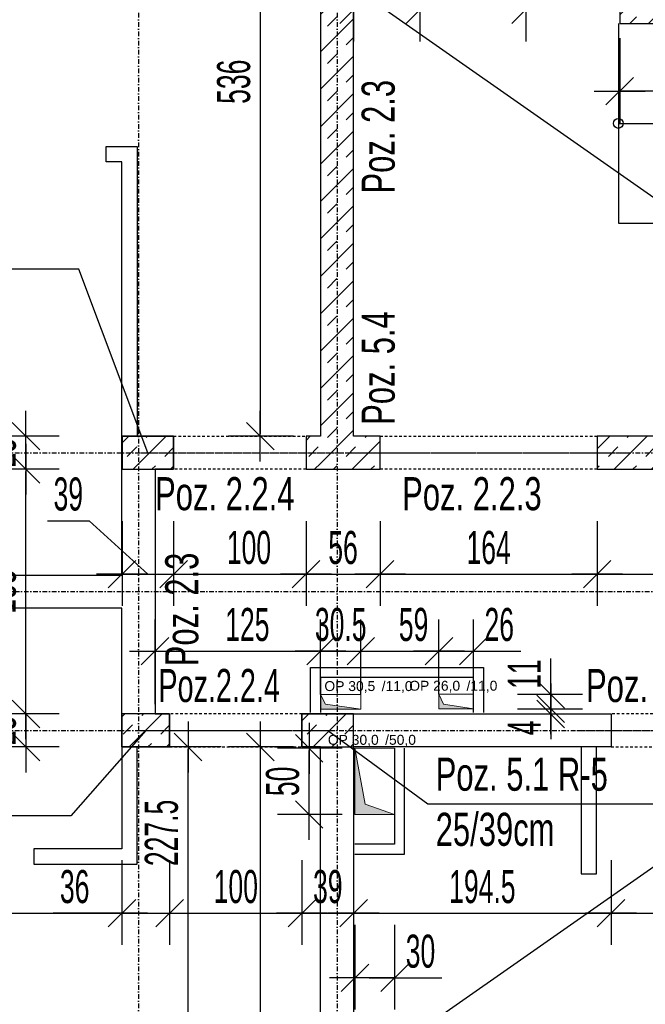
# Model space of a CAD drawing. Header units: millimetres. Extents: x 4959 to 18685, y -2779 to 1721.
# Tile 12 of 41: x 5912 to 6385, y -201 to 544. Entities that reach past the tile are written whole.
import ezdxf

# ---------------------------------------------------------------- set-up
doc = ezdxf.new("R2010")
doc.units = ezdxf.units.MM
doc.header["$LTSCALE"] = 10
doc.linetypes.add('MO', pattern=[0.7, 0.35, -0.17, 0.01, -0.17])
doc.linetypes.add('MP', pattern=[0.36, 0.2, -0.16])
for name, color, linetype in [('BA_szr', 1, 'Continuous'), ('BA_txs', 2, 'Continuous'), ('BA_wym', 1, 'Continuous'), ('BD_lpm', 1, 'MP'), ('BD_osm', 1, 'MO'), ('BD_wic', 1, 'Continuous'), ('BD_wig', 3, 'Continuous'), ('BZ_odn', 1, 'Continuous'), ('BZ_txs', 2, 'Continuous')]:
    doc.layers.add(name, color=color, linetype=linetype)
doc.layers.add('Nowe_A-Przebicia_Nr_pióra__1', color=7, linetype='Continuous', lineweight=13)
doc.layers.add('Nowe_A-Przebicia_Nr_pióra__102', color=7, linetype='Continuous', lineweight=5, true_color=0xcccccc)
doc.styles.add('BIKTS', font='bikromsw.shx', dxfattribs={"width": 0.8})
doc.styles.add('BIKWYM', font='bikromsw.shx', dxfattribs={"width": 0.6})
doc.styles.add('STYL_AUTOMATYCZNY_1', font='arial.ttf')
doc.dimstyles.new('BA_KR_100_cm', dxfattribs={"dimtxt": 25, "dimasz": 1.666667, "dimexe": 24, "dimexo": 0, "dimgap": 0, "dimtad": 0, "dimdec": 1, "dimrnd": 0.5, "dimzin": 9, "dimdsep": 46, "dimtxsty": 'BIKWYM', "dimblk": 'WYM-KR', "dimcen": 0, "dimdle": 20, "dimclrd": 256, "dimclre": 256, "dimclrt": 2, "dimadec": 0, "dimazin": 0, "dimtfac": 0.033333, "dimtdec": 1, "dimtmove": 0, "dimatfit": 3, "dimldrblk": 'WYM-KR', "dimfxl": 25, "dimfxlon": 1, "dimtvp": 0.8, "dimtolj": 1, "dimarcsym": 0})
doc.dimstyles.new('BZ_ST_100_cm', dxfattribs={"dimtxt": 25, "dimasz": 1.666667, "dimexe": 24, "dimexo": 0, "dimgap": 0, "dimtad": 0, "dimdec": 1, "dimrnd": 0.5, "dimdsep": 46, "dimtxsty": 'BIKWYM', "dimblk": 'WYM-ST', "dimcen": 0, "dimdle": 20, "dimclrd": 256, "dimclre": 256, "dimclrt": 7, "dimadec": 0, "dimazin": 0, "dimtfac": 0.033333, "dimtdec": 1, "dimtix": 1, "dimtmove": 2, "dimatfit": 3, "dimldrblk": 'WYM-ST', "dimfxl": 25, "dimfxlon": 1, "dimtvp": 0.8, "dimtolj": 1, "dimtzin": 0, "dimarcsym": 0})
pattern_1 = [(45, (-9e-13, -2282.496), (-14.142136, 14.142136), []), (45, (-7.071, -2275.425), (-14.142136, 14.142136), [10, -10])]

# ---------------------------------------------------------------- blocks, each defined once
blk = doc.blocks.new('WYM-ST')
blk.add_hatch(color=256).paths.add_polyline_path([(-13, 2.88), (0, 0), (-13, -2.88)])
blk.add_lwpolyline([(0, 0), (-13, 2.88), (-13, -2.88), (0, 0)])
blk = doc.blocks.new('WYM-KR')
at = {"color": 7, "linetype": 'ByBlock'}
blk.add_line((6.24, 6.24), (-6.24, -6.24), dxfattribs=at)
at = {"linetype": 'ByBlock'}
blk.add_line((11.52, 0), (-11.52, 0), dxfattribs=at)
blk = doc.blocks.new('*D216')
at = {"layer": 'BA_wym', "lineweight": -2}
for p, q in [((6365.45, 529.7), (6365.45, 465.7)), ((6739.45, 529.7), (6739.45, 465.7)), ((6737.78, 489.7), (6367.11, 489.7))]:
    blk.add_line(p, q, dxfattribs=at)
at = {"layer": 'Defpoints', "color": 0}
for p in [(6365.45, 540.85), (6739.45, 540.85), (6365.45, 489.7)]:
    blk.add_point(p, dxfattribs=at)
at = {"layer": 'BA_wym', "lineweight": -2, "xscale": 1.666666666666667, "yscale": 1.666666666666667, "zscale": 1.666666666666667, "rotation": 180}
blk.add_blockref('WYM-KR', (6365.45, 489.7), dxfattribs=at)
at = {"layer": 'BA_wym', "lineweight": -2, "xscale": 1.666666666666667, "yscale": 1.666666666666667, "zscale": 1.666666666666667}
blk.add_blockref('WYM-KR', (6739.45, 489.7), dxfattribs=at)
at = {"layer": 'BA_wym', "color": 2, "insert": (6552.45, 509.7), "char_height": 25, "attachment_point": 5, "style": 'BIKWYM'}
blk.add_mtext('\\A1;374', dxfattribs=at)
blk = doc.blocks.new('*D218')
at = {"layer": 'BA_wym', "lineweight": -2}
for p, q in [((5474.45, -91.84), (5474.45, -155.84)), ((5989.45, -91.84), (5989.45, -155.84)), ((5476.11, -131.84), (5987.78, -131.84))]:
    blk.add_line(p, q, dxfattribs=at)
at = {"layer": 'Defpoints', "color": 0}
for p in [(5474.45, 81.79), (5989.45, 81.79), (5989.45, -131.84)]:
    blk.add_point(p, dxfattribs=at)
at = {"layer": 'BA_wym', "lineweight": -2, "xscale": 1.666666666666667, "yscale": 1.666666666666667, "zscale": 1.666666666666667, "rotation": 180}
blk.add_blockref('WYM-KR', (5474.45, -131.84), dxfattribs=at)
at = {"layer": 'BA_wym', "lineweight": -2, "xscale": 1.666666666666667, "yscale": 1.666666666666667, "zscale": 1.666666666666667}
blk.add_blockref('WYM-KR', (5989.45, -131.84), dxfattribs=at)
at = {"layer": 'BA_wym', "color": 2, "insert": (5752.4, -111.84), "char_height": 25, "attachment_point": 5, "style": 'BIKWYM'}
blk.add_mtext('\\A1;515', dxfattribs=at)
blk = doc.blocks.new('*D219')
at = {"layer": 'BA_wym', "lineweight": -2}
for p, q in [((5989.45, -91.84), (5989.45, -155.84)), ((6025.45, -91.84), (6025.45, -155.84)), ((5987.78, -131.84), (5937.54, -131.84)), ((5989.45, -131.84), (6025.45, -131.84)), ((6027.11, -131.84), (6028.78, -131.84))]:
    blk.add_line(p, q, dxfattribs=at)
at = {"layer": 'Defpoints', "color": 0}
for p in [(5989.45, -6.15), (6025.45, -6.15), (6025.45, -131.84)]:
    blk.add_point(p, dxfattribs=at)
at = {"layer": 'BA_wym', "lineweight": -2, "xscale": 1.666666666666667, "yscale": 1.666666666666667, "zscale": 1.666666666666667}
blk.add_blockref('WYM-KR', (5989.45, -131.84), dxfattribs=at)
at = {"layer": 'BA_wym', "lineweight": -2, "xscale": 1.666666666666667, "yscale": 1.666666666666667, "zscale": 1.666666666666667, "rotation": 180}
blk.add_blockref('WYM-KR', (6025.45, -131.84), dxfattribs=at)
at = {"layer": 'BA_wym', "color": 2, "insert": (5953.73, -111.84), "char_height": 25, "attachment_point": 5, "style": 'BIKWYM'}
blk.add_mtext('\\A1;36', dxfattribs=at)
blk = doc.blocks.new('*D220')
at = {"layer": 'BA_wym', "lineweight": -2}
for p, q in [((6025.45, -91.84), (6025.45, -155.84)), ((6125.45, -91.84), (6125.45, -155.84)), ((6027.11, -131.84), (6123.78, -131.84))]:
    blk.add_line(p, q, dxfattribs=at)
at = {"layer": 'Defpoints', "color": 0}
for p in [(6025.45, -6.15), (6125.45, -6.15), (6125.45, -131.84)]:
    blk.add_point(p, dxfattribs=at)
at = {"layer": 'BA_wym', "lineweight": -2, "xscale": 1.666666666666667, "yscale": 1.666666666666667, "zscale": 1.666666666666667, "rotation": 180}
blk.add_blockref('WYM-KR', (6025.45, -131.84), dxfattribs=at)
at = {"layer": 'BA_wym', "lineweight": -2, "xscale": 1.666666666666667, "yscale": 1.666666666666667, "zscale": 1.666666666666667}
blk.add_blockref('WYM-KR', (6125.45, -131.84), dxfattribs=at)
at = {"layer": 'BA_wym', "color": 2, "insert": (6075.45, -111.84), "char_height": 25, "attachment_point": 5, "style": 'BIKWYM'}
blk.add_mtext('\\A1;100', dxfattribs=at)
blk = doc.blocks.new('*D221')
at = {"layer": 'BA_wym', "lineweight": -2}
for p, q in [((6125.45, -91.84), (6125.45, -155.84)), ((6164.45, -91.84), (6164.45, -155.84)), ((6127.11, -131.84), (6162.78, -131.84))]:
    blk.add_line(p, q, dxfattribs=at)
at = {"layer": 'Defpoints', "color": 0}
for p in [(6125.45, -6.15), (6164.45, -6.15), (6164.45, -131.84)]:
    blk.add_point(p, dxfattribs=at)
at = {"layer": 'BA_wym', "lineweight": -2, "xscale": 1.666666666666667, "yscale": 1.666666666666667, "zscale": 1.666666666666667, "rotation": 180}
blk.add_blockref('WYM-KR', (6125.45, -131.84), dxfattribs=at)
at = {"layer": 'BA_wym', "lineweight": -2, "xscale": 1.666666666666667, "yscale": 1.666666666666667, "zscale": 1.666666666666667}
blk.add_blockref('WYM-KR', (6164.45, -131.84), dxfattribs=at)
at = {"layer": 'BA_wym', "color": 2, "insert": (6144.95, -111.84), "char_height": 25, "attachment_point": 5, "style": 'BIKWYM'}
blk.add_mtext('\\A1;39', dxfattribs=at)
blk = doc.blocks.new('*D222')
at = {"layer": 'BA_wym', "lineweight": -2}
for p, q in [((6164.45, -91.84), (6164.45, -155.84)), ((6358.95, -91.84), (6358.95, -155.84)), ((6166.11, -131.84), (6357.28, -131.84))]:
    blk.add_line(p, q, dxfattribs=at)
at = {"layer": 'Defpoints', "color": 0}
for p in [(6164.45, -6.15), (6358.95, -6.15), (6358.95, -131.84)]:
    blk.add_point(p, dxfattribs=at)
at = {"layer": 'BA_wym', "lineweight": -2, "xscale": 1.666666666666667, "yscale": 1.666666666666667, "zscale": 1.666666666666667, "rotation": 180}
blk.add_blockref('WYM-KR', (6164.45, -131.84), dxfattribs=at)
at = {"layer": 'BA_wym', "lineweight": -2, "xscale": 1.666666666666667, "yscale": 1.666666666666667, "zscale": 1.666666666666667}
blk.add_blockref('WYM-KR', (6358.95, -131.84), dxfattribs=at)
at = {"layer": 'BA_wym', "color": 2, "insert": (6261.7, -111.84), "char_height": 25, "attachment_point": 5, "style": 'BIKWYM'}
blk.add_mtext('\\A1;194.5', dxfattribs=at)
blk = doc.blocks.new('*D223')
at = {"layer": 'BA_wym', "lineweight": -2}
for p, q in [((6358.95, -91.84), (6358.95, -155.84)), ((6458.95, -91.84), (6458.95, -155.84)), ((6360.61, -131.84), (6457.28, -131.84))]:
    blk.add_line(p, q, dxfattribs=at)
at = {"layer": 'Defpoints', "color": 0}
for p in [(6358.95, -6.15), (6458.95, -6.15), (6458.95, -131.84)]:
    blk.add_point(p, dxfattribs=at)
at = {"layer": 'BA_wym', "lineweight": -2, "xscale": 1.666666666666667, "yscale": 1.666666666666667, "zscale": 1.666666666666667, "rotation": 180}
blk.add_blockref('WYM-KR', (6358.95, -131.84), dxfattribs=at)
at = {"layer": 'BA_wym', "lineweight": -2, "xscale": 1.666666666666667, "yscale": 1.666666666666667, "zscale": 1.666666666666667}
blk.add_blockref('WYM-KR', (6458.95, -131.84), dxfattribs=at)
at = {"layer": 'BA_wym', "color": 2, "insert": (6408.95, -111.84), "char_height": 25, "attachment_point": 5, "style": 'BIKWYM'}
blk.add_mtext('\\A1;100', dxfattribs=at)
blk = doc.blocks.new('*D232')
at = {"layer": 'BA_wym', "lineweight": -2}
for p, q in [((5933.21, 164.97), (5964.64, 164.97)), ((5964.64, 164.97), (6008.99, 124.54)), ((5989.49, 164.54), (5989.49, 100.54)), ((6028.49, 164.54), (6028.49, 100.54)), ((5987.82, 124.54), (5986.16, 124.54)), ((5989.49, 124.54), (6028.49, 124.54)), ((6030.16, 124.54), (6031.82, 124.54))]:
    blk.add_line(p, q, dxfattribs=at)
at = {"layer": 'Defpoints', "color": 0}
for p in [(5989.49, 203.85), (6028.49, 203.85), (6028.49, 124.54)]:
    blk.add_point(p, dxfattribs=at)
at = {"layer": 'BA_wym', "lineweight": -2, "xscale": 1.666666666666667, "yscale": 1.666666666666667, "zscale": 1.666666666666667}
blk.add_blockref('WYM-KR', (5989.49, 124.54), dxfattribs=at)
at = {"layer": 'BA_wym', "lineweight": -2, "xscale": 1.666666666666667, "yscale": 1.666666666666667, "zscale": 1.666666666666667, "rotation": 180}
blk.add_blockref('WYM-KR', (6028.49, 124.54), dxfattribs=at)
at = {"layer": 'BA_wym', "color": 2, "insert": (5948.92, 184.97), "char_height": 25, "attachment_point": 5, "style": 'BIKWYM'}
blk.add_mtext('\\A1;39', dxfattribs=at)
blk = doc.blocks.new('*D233')
at = {"layer": 'BA_wym', "lineweight": -2}
for p, q in [((6028.49, 164.54), (6028.49, 100.54)), ((6128.49, 164.54), (6128.49, 100.54)), ((6030.16, 124.54), (6126.82, 124.54))]:
    blk.add_line(p, q, dxfattribs=at)
at = {"layer": 'Defpoints', "color": 0}
for p in [(6028.49, 203.85), (6128.49, 203.85), (6128.49, 124.54)]:
    blk.add_point(p, dxfattribs=at)
at = {"layer": 'BA_wym', "lineweight": -2, "xscale": 1.666666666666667, "yscale": 1.666666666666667, "zscale": 1.666666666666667, "rotation": 180}
blk.add_blockref('WYM-KR', (6028.49, 124.54), dxfattribs=at)
at = {"layer": 'BA_wym', "lineweight": -2, "xscale": 1.666666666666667, "yscale": 1.666666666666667, "zscale": 1.666666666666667}
blk.add_blockref('WYM-KR', (6128.49, 124.54), dxfattribs=at)
at = {"layer": 'BA_wym', "color": 2, "insert": (6085.4, 144.54), "char_height": 25, "attachment_point": 5, "style": 'BIKWYM'}
blk.add_mtext('\\A1;100', dxfattribs=at)
blk = doc.blocks.new('*D234')
at = {"layer": 'BA_wym', "lineweight": -2}
for p, q in [((6128.49, 164.54), (6128.49, 100.54)), ((6184.45, 164.54), (6184.45, 100.54)), ((6130.16, 124.54), (6182.78, 124.54))]:
    blk.add_line(p, q, dxfattribs=at)
at = {"layer": 'Defpoints', "color": 0}
for p in [(6128.49, 203.85), (6184.45, 203.85), (6184.45, 124.54)]:
    blk.add_point(p, dxfattribs=at)
at = {"layer": 'BA_wym', "lineweight": -2, "xscale": 1.666666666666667, "yscale": 1.666666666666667, "zscale": 1.666666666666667, "rotation": 180}
blk.add_blockref('WYM-KR', (6128.49, 124.54), dxfattribs=at)
at = {"layer": 'BA_wym', "lineweight": -2, "xscale": 1.666666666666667, "yscale": 1.666666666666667, "zscale": 1.666666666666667}
blk.add_blockref('WYM-KR', (6184.45, 124.54), dxfattribs=at)
at = {"layer": 'BA_wym', "color": 2, "insert": (6156.47, 144.54), "char_height": 25, "attachment_point": 5, "style": 'BIKWYM'}
blk.add_mtext('\\A1;56', dxfattribs=at)
blk = doc.blocks.new('*D235')
at = {"layer": 'BA_wym', "lineweight": -2}
for p, q in [((6184.45, 164.54), (6184.45, 100.54)), ((6348.45, 164.54), (6348.45, 100.54)), ((6186.11, 124.54), (6346.78, 124.54))]:
    blk.add_line(p, q, dxfattribs=at)
at = {"layer": 'Defpoints', "color": 0}
for p in [(6184.45, 203.85), (6348.45, 203.85), (6348.45, 124.54)]:
    blk.add_point(p, dxfattribs=at)
at = {"layer": 'BA_wym', "lineweight": -2, "xscale": 1.666666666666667, "yscale": 1.666666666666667, "zscale": 1.666666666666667, "rotation": 180}
blk.add_blockref('WYM-KR', (6184.45, 124.54), dxfattribs=at)
at = {"layer": 'BA_wym', "lineweight": -2, "xscale": 1.666666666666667, "yscale": 1.666666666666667, "zscale": 1.666666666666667}
blk.add_blockref('WYM-KR', (6348.45, 124.54), dxfattribs=at)
at = {"layer": 'BA_wym', "color": 2, "insert": (6266.45, 144.54), "char_height": 25, "attachment_point": 5, "style": 'BIKWYM'}
blk.add_mtext('\\A1;164', dxfattribs=at)
blk = doc.blocks.new('*D236')
at = {"layer": 'BA_wym', "lineweight": -2}
for p, q in [((6348.45, 164.54), (6348.45, 100.54)), ((6764.45, 164.54), (6764.45, 100.54)), ((6350.11, 124.54), (6762.78, 124.54))]:
    blk.add_line(p, q, dxfattribs=at)
at = {"layer": 'Defpoints', "color": 0}
for p in [(6348.45, 203.85), (6764.45, 203.85), (6764.45, 124.54)]:
    blk.add_point(p, dxfattribs=at)
at = {"layer": 'BA_wym', "lineweight": -2, "xscale": 1.666666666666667, "yscale": 1.666666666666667, "zscale": 1.666666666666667, "rotation": 180}
blk.add_blockref('WYM-KR', (6348.45, 124.54), dxfattribs=at)
at = {"layer": 'BA_wym', "lineweight": -2, "xscale": 1.666666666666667, "yscale": 1.666666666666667, "zscale": 1.666666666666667}
blk.add_blockref('WYM-KR', (6764.45, 124.54), dxfattribs=at)
at = {"layer": 'BA_wym', "color": 2, "insert": (6556.45, 144.54), "char_height": 25, "attachment_point": 5, "style": 'BIKWYM'}
blk.add_mtext('\\A1;416', dxfattribs=at)
blk = doc.blocks.new('*D244')
at = {"layer": 'BA_wym', "lineweight": -2}
for p, q in [((6118.93, 764.85), (6069.93, 764.85)), ((6093.93, 763.19), (6093.93, 230.52)), ((6118.93, 228.85), (6069.93, 228.85))]:
    blk.add_line(p, q, dxfattribs=at)
at = {"layer": 'Defpoints', "color": 0}
for p in [(6139.45, 764.85), (6093.93, 228.85), (6133.93, 228.85)]:
    blk.add_point(p, dxfattribs=at)
at = {"layer": 'BA_wym', "lineweight": -2, "xscale": 1.666666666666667, "yscale": 1.666666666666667, "zscale": 1.666666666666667}
for p, rotation in [((6093.93, 764.85), 90), ((6093.93, 228.85), 270)]:
    blk.add_blockref('WYM-KR', p, dxfattribs=dict(at, rotation=rotation))
at = {"layer": 'BA_wym', "color": 2, "insert": (6073.93, 496.85), "char_height": 25, "attachment_point": 5, "rotation": 90, "style": 'BIKWYM'}
blk.add_mtext('\\A1;536', dxfattribs=at)
blk = doc.blocks.new('*D245')
at = {"layer": 'BA_wym', "lineweight": -2}
for p, q in [((5916.93, 230.52), (5916.93, 232.19)), ((5941.93, 228.85), (5892.93, 228.85)), ((5916.93, 203.85), (5916.93, 228.85)), ((5941.93, 203.85), (5892.93, 203.85)), ((5916.93, 202.19), (5916.93, 200.52))]:
    blk.add_line(p, q, dxfattribs=at)
at = {"layer": 'Defpoints', "color": 0}
for p in [(5916.93, 228.85), (5989.45, 228.85), (5989.45, 203.85)]:
    blk.add_point(p, dxfattribs=at)
at = {"layer": 'BA_wym', "lineweight": -2, "xscale": 1.666666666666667, "yscale": 1.666666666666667, "zscale": 1.666666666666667}
for p, rotation in [((5916.93, 228.85), 270), ((5916.93, 203.85), 90)]:
    blk.add_blockref('WYM-KR', p, dxfattribs=dict(at, rotation=rotation))
at = {"layer": 'BA_wym', "color": 2, "insert": (5896.93, 216.35), "char_height": 25, "attachment_point": 5, "rotation": 90, "style": 'BIKWYM'}
blk.add_mtext('\\A1;25', dxfattribs=at)
blk = doc.blocks.new('*D246')
at = {"layer": 'BA_wym', "lineweight": -2}
for p, q in [((5941.93, 203.85), (5892.93, 203.85)), ((5916.93, 20.52), (5916.93, 202.19)), ((5941.93, 18.85), (5892.93, 18.85))]:
    blk.add_line(p, q, dxfattribs=at)
at = {"layer": 'Defpoints', "color": 0}
for p in [(5916.93, 203.85), (5989.45, 203.85), (5989.45, 18.85)]:
    blk.add_point(p, dxfattribs=at)
at = {"layer": 'BA_wym', "lineweight": -2, "xscale": 1.666666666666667, "yscale": 1.666666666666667, "zscale": 1.666666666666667}
for p, rotation in [((5916.93, 203.85), 90), ((5916.93, 18.85), 270)]:
    blk.add_blockref('WYM-KR', p, dxfattribs=dict(at, rotation=rotation))
at = {"layer": 'BA_wym', "color": 2, "insert": (5896.93, 111.35), "char_height": 25, "attachment_point": 5, "rotation": 90, "style": 'BIKWYM'}
blk.add_mtext('\\A1;185', dxfattribs=at)
blk = doc.blocks.new('*D247')
at = {"layer": 'BA_wym', "lineweight": -2}
for p, q in [((5941.93, 18.85), (5892.93, 18.85)), ((5916.93, 20.52), (5916.93, 22.19)), ((5916.93, 18.85), (5916.93, -6.15)), ((5941.93, -6.15), (5892.93, -6.15)), ((5916.93, -7.81), (5916.93, -9.48))]:
    blk.add_line(p, q, dxfattribs=at)
at = {"layer": 'Defpoints', "color": 0}
for p in [(5989.45, 18.85), (5916.93, -6.15), (5989.45, -6.15)]:
    blk.add_point(p, dxfattribs=at)
at = {"layer": 'BA_wym', "lineweight": -2, "xscale": 1.666666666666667, "yscale": 1.666666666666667, "zscale": 1.666666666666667}
for p, rotation in [((5916.93, 18.85), 270), ((5916.93, -6.15), 90)]:
    blk.add_blockref('WYM-KR', p, dxfattribs=dict(at, rotation=rotation))
at = {"layer": 'BA_wym', "color": 2, "insert": (5896.93, 6.35), "char_height": 25, "attachment_point": 5, "rotation": 90, "style": 'BIKWYM'}
blk.add_mtext('\\A1;25', dxfattribs=at)
blk = doc.blocks.new('*D248')
at = {"layer": 'BA_wym', "lineweight": -2}
for p, q in [((6118.93, -6.15), (6069.93, -6.15)), ((6093.93, -7.81), (6093.93, -729.48)), ((6118.93, -731.15), (6069.93, -731.15))]:
    blk.add_line(p, q, dxfattribs=at)
at = {"layer": 'Defpoints', "color": 0}
for p in [(6133.93, -6.15), (6093.93, -731.15), (6133.93, -731.15)]:
    blk.add_point(p, dxfattribs=at)
at = {"layer": 'BA_wym', "lineweight": -2, "xscale": 1.666666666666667, "yscale": 1.666666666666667, "zscale": 1.666666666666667}
for p, rotation in [((6093.93, -6.15), 90), ((6093.93, -731.15), 270)]:
    blk.add_blockref('WYM-KR', p, dxfattribs=dict(at, rotation=rotation))
at = {"layer": 'BA_wym', "color": 2, "insert": (6073.93, -368.65), "char_height": 25, "attachment_point": 5, "rotation": 90, "style": 'BIKWYM'}
blk.add_mtext('\\A1;725', dxfattribs=at)
blk = doc.blocks.new('*D269')
at = {"layer": 'BA_wym', "lineweight": -2}
for p, q in [((6064.37, -6.15), (6015.37, -6.15)), ((6039.37, -232.03), (6039.37, -7.81)), ((6064.37, -233.7), (6015.37, -233.7))]:
    blk.add_line(p, q, dxfattribs=at)
at = {"layer": 'Defpoints', "color": 0}
for p in [(6039.37, -6.15), (6079.37, -6.15), (6090.13, -233.7)]:
    blk.add_point(p, dxfattribs=at)
at = {"layer": 'BA_wym', "lineweight": -2, "xscale": 1.666666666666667, "yscale": 1.666666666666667, "zscale": 1.666666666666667}
for p, rotation in [((6039.37, -6.15), 90), ((6039.37, -233.7), 270)]:
    blk.add_blockref('WYM-KR', p, dxfattribs=dict(at, rotation=rotation))
at = {"layer": 'BA_wym', "color": 2, "insert": (6019.37, -71.12), "char_height": 25, "attachment_point": 5, "rotation": 90, "style": 'BIKWYM'}
blk.add_mtext('\\A1;227.5', dxfattribs=at)
blk = doc.blocks.new('*D272')
at = {"layer": 'BA_wym', "lineweight": -2}
for p, q in [((6165.45, -140.7), (6165.45, -204.7)), ((6195.45, -140.7), (6195.45, -204.7)), ((6163.78, -180.7), (6162.11, -180.7)), ((6195.45, -180.7), (6165.45, -180.7)), ((6197.11, -180.7), (6231.16, -180.7))]:
    blk.add_line(p, q, dxfattribs=at)
at = {"layer": 'Defpoints', "color": 0}
for p in [(6165.45, -57.15), (6195.45, -57.15), (6165.45, -180.7)]:
    blk.add_point(p, dxfattribs=at)
at = {"layer": 'BA_wym', "lineweight": -2, "xscale": 1.666666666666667, "yscale": 1.666666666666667, "zscale": 1.666666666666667}
blk.add_blockref('WYM-KR', (6165.45, -180.7), dxfattribs=at)
at = {"layer": 'BA_wym', "lineweight": -2, "xscale": 1.666666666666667, "yscale": 1.666666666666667, "zscale": 1.666666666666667, "rotation": 180}
blk.add_blockref('WYM-KR', (6195.45, -180.7), dxfattribs=at)
at = {"layer": 'BA_wym', "color": 2, "insert": (6214.97, -160.7), "char_height": 25, "attachment_point": 5, "style": 'BIKWYM'}
blk.add_mtext('\\A1;30', dxfattribs=at)
blk = doc.blocks.new('*D274')
at = {"layer": 'BA_wym', "lineweight": -2}
for p, q in [((6155.9, -7.15), (6106.9, -7.15)), ((6130.9, -55.48), (6130.9, -8.81)), ((6155.9, -57.15), (6106.9, -57.15))]:
    blk.add_line(p, q, dxfattribs=at)
at = {"layer": 'Defpoints', "color": 0}
for p in [(6130.9, -7.15), (6170.9, -7.15), (6170.9, -57.15)]:
    blk.add_point(p, dxfattribs=at)
at = {"layer": 'BA_wym', "lineweight": -2, "xscale": 1.666666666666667, "yscale": 1.666666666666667, "zscale": 1.666666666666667}
for p, rotation in [((6130.9, -7.15), 90), ((6130.9, -57.15), 270)]:
    blk.add_blockref('WYM-KR', p, dxfattribs=dict(at, rotation=rotation))
at = {"layer": 'BA_wym', "color": 2, "insert": (6110.9, -32.15), "char_height": 25, "attachment_point": 5, "rotation": 90, "style": 'BIKWYM'}
blk.add_mtext('\\A1;50', dxfattribs=at)
blk = doc.blocks.new('*D284')
at = {"layer": 'BA_wym', "lineweight": -2}
for p, q in [((6014.45, 26.31), (6014.45, 90.31)), ((6139.45, 33.48), (6139.45, 90.31)), ((6016.11, 66.31), (6137.78, 66.31))]:
    blk.add_line(p, q, dxfattribs=at)
at = {"layer": 'Defpoints', "color": 0}
for p in [(6139.45, 66.31), (6139.45, 33.48), (6014.45, 18.85)]:
    blk.add_point(p, dxfattribs=at)
at = {"layer": 'BA_wym', "lineweight": -2, "xscale": 1.666666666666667, "yscale": 1.666666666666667, "zscale": 1.666666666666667, "rotation": 180}
blk.add_blockref('WYM-KR', (6014.45, 66.31), dxfattribs=at)
at = {"layer": 'BA_wym', "lineweight": -2, "xscale": 1.666666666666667, "yscale": 1.666666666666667, "zscale": 1.666666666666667}
blk.add_blockref('WYM-KR', (6139.45, 66.31), dxfattribs=at)
at = {"layer": 'BA_wym', "color": 2, "insert": (6084.18, 86.31), "char_height": 25, "attachment_point": 5, "style": 'BIKWYM'}
blk.add_mtext('\\A1;125', dxfattribs=at)
blk = doc.blocks.new('*D285')
at = {"layer": 'BA_wym', "lineweight": -2}
for p, q in [((6139.45, 33.48), (6139.45, 90.31)), ((6169.95, 33.48), (6169.95, 90.31)), ((6137.78, 66.31), (6136.11, 66.31)), ((6139.45, 66.31), (6169.95, 66.31)), ((6171.61, 66.31), (6173.28, 66.31))]:
    blk.add_line(p, q, dxfattribs=at)
at = {"layer": 'Defpoints', "color": 0}
for p in [(6169.95, 66.31), (6139.45, 33.48), (6169.95, 33.48)]:
    blk.add_point(p, dxfattribs=at)
at = {"layer": 'BA_wym', "lineweight": -2, "xscale": 1.666666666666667, "yscale": 1.666666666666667, "zscale": 1.666666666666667}
blk.add_blockref('WYM-KR', (6139.45, 66.31), dxfattribs=at)
at = {"layer": 'BA_wym', "lineweight": -2, "xscale": 1.666666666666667, "yscale": 1.666666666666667, "zscale": 1.666666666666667, "rotation": 180}
blk.add_blockref('WYM-KR', (6169.95, 66.31), dxfattribs=at)
at = {"layer": 'BA_wym', "color": 2, "insert": (6154.7, 86.31), "char_height": 25, "attachment_point": 5, "style": 'BIKWYM'}
blk.add_mtext('\\A1;30.5', dxfattribs=at)
blk = doc.blocks.new('*D286')
at = {"layer": 'BA_wym', "lineweight": -2}
for p, q in [((6169.95, 33.48), (6169.95, 90.31)), ((6228.95, 33.73), (6228.95, 90.31)), ((6171.61, 66.31), (6227.28, 66.31))]:
    blk.add_line(p, q, dxfattribs=at)
at = {"layer": 'Defpoints', "color": 0}
for p in [(6228.95, 66.31), (6169.95, 33.48), (6228.95, 33.73)]:
    blk.add_point(p, dxfattribs=at)
at = {"layer": 'BA_wym', "lineweight": -2, "xscale": 1.666666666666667, "yscale": 1.666666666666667, "zscale": 1.666666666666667, "rotation": 180}
blk.add_blockref('WYM-KR', (6169.95, 66.31), dxfattribs=at)
at = {"layer": 'BA_wym', "lineweight": -2, "xscale": 1.666666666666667, "yscale": 1.666666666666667, "zscale": 1.666666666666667}
blk.add_blockref('WYM-KR', (6228.95, 66.31), dxfattribs=at)
at = {"layer": 'BA_wym', "color": 2, "insert": (6209.75, 86.31), "char_height": 25, "attachment_point": 5, "style": 'BIKWYM'}
blk.add_mtext('\\A1;59', dxfattribs=at)
blk = doc.blocks.new('*D287')
at = {"layer": 'BA_wym', "lineweight": -2}
for p, q in [((6228.95, 33.73), (6228.95, 90.31)), ((6254.95, 33.73), (6254.95, 90.31)), ((6227.28, 66.31), (6225.61, 66.31)), ((6228.95, 66.31), (6254.95, 66.31)), ((6256.61, 66.31), (6290.66, 66.31))]:
    blk.add_line(p, q, dxfattribs=at)
at = {"layer": 'Defpoints', "color": 0}
for p in [(6254.95, 66.31), (6228.95, 33.73), (6254.95, 33.73)]:
    blk.add_point(p, dxfattribs=at)
at = {"layer": 'BA_wym', "lineweight": -2, "xscale": 1.666666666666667, "yscale": 1.666666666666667, "zscale": 1.666666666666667}
blk.add_blockref('WYM-KR', (6228.95, 66.31), dxfattribs=at)
at = {"layer": 'BA_wym', "lineweight": -2, "xscale": 1.666666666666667, "yscale": 1.666666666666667, "zscale": 1.666666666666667, "rotation": 180}
blk.add_blockref('WYM-KR', (6254.95, 66.31), dxfattribs=at)
at = {"layer": 'BA_wym', "color": 2, "insert": (6274.47, 86.31), "char_height": 25, "attachment_point": 5, "style": 'BIKWYM'}
blk.add_mtext('\\A1;26', dxfattribs=at)
blk = doc.blocks.new('*D288')
at = {"layer": 'BA_wym', "lineweight": -2}
for p, q in [((6288.34, 22.73), (6337.34, 22.73)), ((6313.34, 24.4), (6313.34, 26.07)), ((6313.34, 22.73), (6313.34, 18.85)), ((6288.34, 18.85), (6337.34, 18.85)), ((6313.34, 17.19), (6313.34, 1.23))]:
    blk.add_line(p, q, dxfattribs=at)
at = {"layer": 'Defpoints', "color": 0}
for p in [(6254.95, 22.73), (6273.34, 18.85), (6313.34, 18.85)]:
    blk.add_point(p, dxfattribs=at)
at = {"layer": 'BA_wym', "lineweight": -2, "xscale": 1.666666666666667, "yscale": 1.666666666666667, "zscale": 1.666666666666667}
for p, rotation in [((6313.34, 22.73), 270), ((6313.34, 18.85), 90)]:
    blk.add_blockref('WYM-KR', p, dxfattribs=dict(at, rotation=rotation))
at = {"layer": 'BA_wym', "color": 2, "insert": (6293.34, 8.38), "char_height": 25, "attachment_point": 5, "rotation": 90, "style": 'BIKWYM'}
blk.add_mtext('\\A1;4', dxfattribs=at)
blk = doc.blocks.new('*D289')
at = {"layer": 'BA_wym', "lineweight": -2}
for p, q in [((6313.34, 35.4), (6313.34, 60.88)), ((6288.34, 33.73), (6337.34, 33.73)), ((6313.34, 22.73), (6313.34, 33.73)), ((6288.34, 22.73), (6337.34, 22.73)), ((6313.34, 21.07), (6313.34, 19.4))]:
    blk.add_line(p, q, dxfattribs=at)
at = {"layer": 'Defpoints', "color": 0}
for p in [(6254.95, 33.73), (6313.34, 33.73), (6254.95, 22.73)]:
    blk.add_point(p, dxfattribs=at)
at = {"layer": 'BA_wym', "lineweight": -2, "xscale": 1.666666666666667, "yscale": 1.666666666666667, "zscale": 1.666666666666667}
for p, rotation in [((6313.34, 33.73), 270), ((6313.34, 22.73), 90)]:
    blk.add_blockref('WYM-KR', p, dxfattribs=dict(at, rotation=rotation))
at = {"layer": 'BA_wym', "color": 2, "insert": (6293.34, 48.97), "char_height": 25, "attachment_point": 5, "rotation": 90, "style": 'BIKWYM'}
blk.add_mtext('\\A1;11', dxfattribs=at)
blk = doc.blocks.new('*D318')
at = {"layer": 'BA_wym', "lineweight": -2}
for p, q in [((6214.45, 591.37), (6214.45, 527.37)), ((6294.45, 591.37), (6294.45, 527.37)), ((6292.78, 551.37), (6216.11, 551.37))]:
    blk.add_line(p, q, dxfattribs=at)
at = {"layer": 'Defpoints', "color": 0}
for p in [(6214.45, 609.85), (6294.45, 609.85), (6214.45, 551.37)]:
    blk.add_point(p, dxfattribs=at)
at = {"layer": 'BA_wym', "lineweight": -2, "xscale": 1.666666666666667, "yscale": 1.666666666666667, "zscale": 1.666666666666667, "rotation": 180}
blk.add_blockref('WYM-KR', (6214.45, 551.37), dxfattribs=at)
at = {"layer": 'BA_wym', "lineweight": -2, "xscale": 1.666666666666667, "yscale": 1.666666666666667, "zscale": 1.666666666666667}
blk.add_blockref('WYM-KR', (6294.45, 551.37), dxfattribs=at)
at = {"layer": 'BA_wym', "color": 2, "insert": (6254.45, 571.37), "char_height": 25, "attachment_point": 5, "style": 'BIKWYM'}
blk.add_mtext('\\A1;80', dxfattribs=at)
blk = doc.blocks.new('*D319')
at = {"layer": 'BA_wym', "lineweight": -2}
for p, q in [((6164.45, 591.37), (6164.45, 527.37)), ((6214.45, 591.37), (6214.45, 527.37)), ((6212.78, 551.37), (6166.11, 551.37))]:
    blk.add_line(p, q, dxfattribs=at)
at = {"layer": 'Defpoints', "color": 0}
for p in [(6164.45, 642.17), (6214.45, 609.85), (6164.45, 551.37)]:
    blk.add_point(p, dxfattribs=at)
at = {"layer": 'BA_wym', "lineweight": -2, "xscale": 1.666666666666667, "yscale": 1.666666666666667, "zscale": 1.666666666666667, "rotation": 180}
blk.add_blockref('WYM-KR', (6164.45, 551.37), dxfattribs=at)
at = {"layer": 'BA_wym', "lineweight": -2, "xscale": 1.666666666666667, "yscale": 1.666666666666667, "zscale": 1.666666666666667}
blk.add_blockref('WYM-KR', (6214.45, 551.37), dxfattribs=at)
at = {"layer": 'BA_wym', "color": 2, "insert": (6189.45, 571.37), "char_height": 25, "attachment_point": 5, "style": 'BIKWYM'}
blk.add_mtext('\\A1;50', dxfattribs=at)

msp = doc.modelspace()

# ---------------------------------------------------------------- hatches: boundary and pattern name
at = {"layer": 'BA_szr'}
h = msp.add_hatch(dxfattribs=at)
h.set_pattern_fill('BIK_ZELBET', color=256, scale=100, angle=45, pattern_type=2)
h.set_pattern_definition(pattern_1)
h.paths.add_polyline_path([(6139.45, 228.85), (6139.45, 203.85), (6184.45, 203.85), (6184.45, 228.85), (6164.45, 228.85), (6164.45, 739.85), (6185.45, 739.85), (6185.45, 764.85), (6164.45, 764.85), (6139.45, 764.85)])
h = msp.add_hatch(dxfattribs=at)
h.set_pattern_fill('BIK_ZELBET', color=256, scale=100, angle=45, pattern_type=2)
h.set_pattern_definition(pattern_1)
h.paths.add_polyline_path([(6287.45, 739.85), (6464.45, 739.85), (6464.45, 730.85), (6489.45, 730.85), (6489.45, 739.85), (6739.45, 739.85), (6739.45, 565.85), (6489.45, 565.85), (6489.45, 612.85), (6464.45, 612.85), (6464.41, 565.85), (6365.45, 565.85), (6365.45, 540.85), (6739.45, 540.85), (6739.45, 228.85), (6348.45, 228.85), (6348.45, 203.85), (6764.45, 203.85), (6764.45, 228.85), (6764.45, 764.85), (6739.45, 764.85), (6287.45, 764.85)])
h = msp.add_hatch(dxfattribs=at)
h.set_pattern_fill('BIK_ZELBET', color=256, scale=100, angle=45, pattern_type=2)
h.set_pattern_definition([(45, (-5624.286, -840), (-14.142136, 14.142136), []), (45, (-5631.357, -832.929), (-14.142136, 14.142136), [10, -10])])
h.paths.add_polyline_path([(5989.49, 203.85), (6028.49, 203.85), (6028.49, 228.85), (5989.49, 228.85)])
h = msp.add_hatch(dxfattribs=at)
h.set_pattern_fill('BIK_ZELBET', color=256, scale=100, angle=45, pattern_type=2)
h.set_pattern_definition([(45, (-1e-12, -2282.496), (-14.142136, 14.142136), []), (45, (-7.071, -2275.425), (-14.142136, 14.142136), [10, -10])])
h.paths.add_polyline_path([(6128.49, 203.85), (6139.45, 203.85), (6139.45, 228.85), (6128.49, 228.85)])
h = msp.add_hatch(dxfattribs=at)
h.set_pattern_fill('BIK_ZELBET', color=256, scale=100, angle=45, pattern_type=2)
h.set_pattern_definition([(45, (-5627.331, -1050), (-14.142136, 14.142136), []), (45, (-5634.402, -1042.929), (-14.142136, 14.142136), [10, -10])])
h.paths.add_polyline_path([(5989.45, -6.15), (6025.45, -6.15), (6025.45, 18.85), (5989.45, 18.85)])
h = msp.add_hatch(dxfattribs=at)
h.set_pattern_fill('BIK_ZELBET', color=256, scale=100, angle=45, pattern_type=2)
h.set_pattern_definition([(45, (-5488.33, -1050), (-14.142136, 14.142136), []), (45, (-5495.402, -1042.929), (-14.142136, 14.142136), [10, -10])])
h.paths.add_polyline_path([(6125.45, -6.15), (6164.45, -6.15), (6164.45, 18.85), (6125.45, 18.85)])
at = {"layer": 'Nowe_A-Przebicia_Nr_pióra__102', "linetype": 'Continuous', "lineweight": 5, "true_color": 0xcccccc}
for points in [[(6169.95, 22.48), (6139.45, 22.48), (6139.45, 33.48), (6143.15, 26.18)], [(6254.95, 22.73), (6228.95, 22.73), (6228.95, 33.73), (6232.36, 26.15)], [(6195.45, -57.15), (6165.45, -57.15), (6165.45, -7.15), (6173.27, -49.32)]]:
    msp.add_hatch(color=254, dxfattribs=at).paths.add_polyline_path(points)

# ---------------------------------------------------------------- linework, layer by layer
at = {"layer": 'BD_lpm'}
for points in [[(6128.49, 203.85), (6028.49, 203.85), (6028.49, 228.85), (6128.49, 228.85)], [(6348.45, 203.85), (6184.45, 203.85), (6184.45, 228.85), (6348.45, 228.85)], [(6025.45, -6.15), (6125.45, -6.15), (6125.45, 18.85), (6025.45, 18.85)], [(6358.95, -6.15), (6458.95, -6.15), (6458.95, 18.85), (6358.95, 18.85)]]:
    msp.add_lwpolyline(points, close=True, dxfattribs=at)
at = {"layer": 'BD_osm', "color": 5}
for p, q in [((6003.49, 216.35), (6153.49, 216.35)), ((6159.45, 216.35), (6373.45, 216.35)), ((6000.45, 6.35), (6150.45, 6.35)), ((6333.95, 6.35), (6483.95, 6.35))]:
    msp.add_line(p, q, dxfattribs=at)
at = {"layer": 'BD_osm'}
for points in [[(6001.95, 1479.85), (6001.95, -1392.6)], [(6151.95, 1479.85), (6151.95, -1392.6)], [(5089.45, 216.35), (8414.45, 216.35)], [(5089.45, 111.35), (8414.45, 111.35)], [(5089.45, 6.35), (8414.45, 6.35)]]:
    msp.add_lwpolyline(points, dxfattribs=at)
at = {"layer": 'BD_wic'}
for points in [[(5449.45, -756.15), (8054.45, 1068.85)], [(8054.45, -756.15), (5449.45, 1068.85)], [(6364.45, 540.85), (6364.45, 389.85), (6476.45, 389.85), (6532.45, 540.85)], [(6364.45, 465.35), (6504.45, 465.35), (6476.45, 540.85), (6476.45, 389.85)], [(5989.45, 228.85), (5989.45, 436.35), (5977.45, 436.35), (5977.45, 447.85), (6000.95, 447.85), (6000.95, 228.85)], [(6131.95, 19.85), (6131.95, 53.85), (6262.47, 53.85), (6262.47, 19.85)], [(6254.97, 19.85), (6254.97, 46.35), (6139.45, 46.35), (6139.45, 19.85)], [(5989.45, -6.15), (5989.45, -83.15), (5922.93, -83.15), (5922.93, -94.65), (6000.95, -94.65), (6000.95, -6.15)], [(6165.45, -87.15), (6202.95, -87.15), (6202.95, -7.15)], [(6195.45, -7.15), (6195.45, -79.65), (6165.45, -79.65)], [(6336.45, -6.15), (6336.45, -102.15), (6347.95, -102.15), (6347.95, -6.15)]]:
    msp.add_lwpolyline(points, dxfattribs=at)
msp.add_circle((6364.45, 465.35), 3.75, dxfattribs=at)
at = {"layer": 'BD_wig'}
for points in [[(6228.95, 1043.85), (6228.95, 1068.85), (6164.45, 1068.85), (6164.45, 1119.85), (6139.45, 1119.85), (6139.45, 1068.85), (6091.95, 1068.85), (6091.95, 1043.85), (6139.45, 1043.85), (6139.45, 228.85), (6128.49, 228.85), (6128.49, 203.85), (6184.45, 203.85), (6184.45, 228.85), (6164.45, 228.85), (6164.45, 739.85), (6185.45, 739.85), (6185.45, 764.85), (6164.45, 764.85), (6164.45, 1043.85), (6228.95, 1043.85)], [(6739.45, 1043.85), (6739.45, 764.85), (6287.45, 764.85), (6287.45, 739.85), (6464.45, 739.85), (6464.45, 730.85), (6489.45, 730.85), (6489.45, 739.85), (6739.45, 739.85), (6739.45, 565.85), (6489.45, 565.85), (6489.45, 612.85), (6464.45, 612.85), (6464.41, 565.85), (6365.45, 565.85), (6365.45, 540.85), (6739.45, 540.85), (6739.45, 228.85), (6348.45, 228.85), (6348.45, 203.85), (7000.95, 203.85), (7000.95, 228.85), (6764.45, 228.85), (6764.45, 1043.85)], [(5449.45, 221.35), (5474.45, 221.35), (5474.45, 123.85), (5989.45, 123.85), (5989.45, 228.85), (6028.49, 228.85), (6028.49, 203.85), (6014.45, 203.85), (6014.45, 18.85), (6025.45, 18.85), (6025.45, -6.15), (5989.45, -6.15), (5989.45, 98.85), (5474.45, 98.85), (5474.45, -38.65), (5449.45, -38.65), (5449.45, 221.35)], [(6071.95, -756.15), (6071.95, -731.15), (6139.45, -731.15), (6139.45, -6.15), (6125.45, -6.15), (6125.45, 18.85), (6358.95, 18.85), (6358.95, -6.15), (6164.45, -6.15), (6164.45, -731.15), (6201.94, -731.15), (6201.94, -756.15), (6071.95, -756.15)]]:
    msp.add_lwpolyline(points, dxfattribs=at)
for points in [[(5989.49, 203.85), (6028.49, 203.85), (6028.49, 228.85), (5989.49, 228.85)], [(5989.45, -6.15), (6025.45, -6.15), (6025.45, 18.85), (5989.45, 18.85)], [(6125.45, -6.15), (6164.45, -6.15), (6164.45, 18.85), (6125.45, 18.85)]]:
    msp.add_lwpolyline(points, close=True, dxfattribs=at)
at = {"layer": 'Nowe_A-Przebicia_Nr_pióra__1', "color": 7, "linetype": 'Continuous', "lineweight": 13}
for p, q in [((6143.15, 26.18), (6139.45, 33.48)), ((6139.45, 33.48), (6169.95, 33.48)), ((6139.45, 22.48), (6139.45, 33.48)), ((6169.95, 33.48), (6169.95, 22.48)), ((6232.36, 26.15), (6228.95, 33.73)), ((6228.95, 33.73), (6254.95, 33.73)), ((6228.95, 22.73), (6228.95, 33.73)), ((6254.95, 33.73), (6254.95, 22.73)), ((6169.95, 22.48), (6139.45, 22.48)), ((6169.95, 22.48), (6143.15, 26.18)), ((6254.95, 22.73), (6228.95, 22.73)), ((6254.95, 22.73), (6232.36, 26.15)), ((6173.27, -49.32), (6165.45, -7.15)), ((6165.45, -7.15), (6195.45, -7.15)), ((6165.45, -57.15), (6165.45, -7.15)), ((6195.45, -7.15), (6195.45, -57.15)), ((6195.45, -57.15), (6173.27, -49.32)), ((6195.45, -57.15), (6165.45, -57.15))]:
    msp.add_line(p, q, dxfattribs=at)

# ---------------------------------------------------------------- texts
at = {"layer": 'BA_txs', "style": 'BIKTS', "width": 0.7}
for s, p in [('Poz. 2.3', (6195.5, 412.33)), ('Poz. 5.4', (6195.5, 237.44)), ('Poz. 2.3', (6047.12, 54.91))]:
    msp.add_text(s, height=25, rotation=90, dxfattribs=at).set_placement(p)
at = {"layer": 'BA_txs', "style": 'BIKTS'}
for s, width, p in [('Poz. 2.2.4', 0.7, (6014.45, 172.88)), ('Poz. 2.2.3', 0.7, (6201.12, 172.88)), ('Poz.2.2.4', 0.65, (6016.96, 27.86)), ('Poz. 2.2.4', 0.7, (6340.05, 27.86))]:
    msp.add_text(s, height=25, dxfattribs=dict(at, width=width)).set_placement(p)
at = {"layer": 'BZ_txs', "insert": (6226.44, -14.22), "char_height": 25, "width": 452.0462, "attachment_point": 1, "style": 'BIKTS'}
msp.add_mtext('{\\W0.7;Poz. 5.1 R-5\\P\\A1;25/39cm}', dxfattribs=at)
at = {"layer": 'Nowe_A-Przebicia_Nr_pióra__1', "color": 7, "lineweight": 13, "style": 'STYL_AUTOMATYCZNY_1'}
for s, p in [('OP 30,5', (6142.38, 36.15)), (' /11,0', (6182.75, 36.15)), ('OP 26,0', (6206.48, 36.4)), (' /11,0', (6246.85, 36.4)), ('OP 30,0', (6144.98, -4.48)), (' /50,0', (6185.35, -4.48))]:
    msp.add_text(s, height=7.5, dxfattribs=at).set_placement(p)

# ---------------------------------------------------------------- dimensions: what is measured, and where the dimension line sits
at = {"layer": 'BA_wym'}
for base, p1, p2, picture, middle in [((6093.93, 228.85), (6139.45, 764.85), (6133.93, 228.85), '*D244', (6073.93, 496.85)), ((5916.93, 203.85), (5989.45, 18.85), (5989.45, 203.85), '*D246', (5896.93, 111.35)), ((6313.34, 33.73), (6254.95, 22.73), (6254.95, 33.73), '*D289', (6293.34, 48.97)), ((6313.34, 18.85), (6254.95, 22.73), (6273.34, 18.85), '*D288', (6293.34, 8.38)), ((6093.93, -731.15), (6133.93, -6.15), (6133.93, -731.15), '*D248', (6073.93, -368.65)), ((6130.9, -7.15), (6170.9, -57.15), (6170.9, -7.15), '*D274', (6110.9, -32.15))]:
    dim = msp.add_linear_dim(base=base, p1=p1, p2=p2, angle=90, dimstyle='BA_KR_100_cm', override={"dimatfit": 1}, dxfattribs=at)
    dim.commit()
    dim.dimension.update_dxf_attribs({"geometry": picture, "text_midpoint": middle})
for base, p1, p2, override, picture, middle in [((6164.45, 551.37), (6214.45, 609.85), (6164.45, 642.17), {"dimtmove": 1, "dimatfit": 1, "dimfxl": 40}, '*D319', (6189.45, 571.37)), ((6214.45, 551.37), (6294.45, 609.85), (6214.45, 609.85), {"dimatfit": 1, "dimfxl": 40}, '*D318', (6254.45, 571.37)), ((6365.45, 489.7), (6739.45, 540.85), (6365.45, 540.85), {"dimatfit": 1, "dimfxl": 40}, '*D216', (6552.45, 509.7)), ((6184.45, 124.54), (6128.49, 203.85), (6184.45, 203.85), {"dimtmove": 1, "dimatfit": 1, "dimfxl": 40}, '*D234', (6156.47, 144.54)), ((6348.45, 124.54), (6184.45, 203.85), (6348.45, 203.85), {"dimtmove": 1, "dimatfit": 1, "dimfxl": 40}, '*D235', (6266.45, 144.54)), ((6764.45, 124.54), (6348.45, 203.85), (6764.45, 203.85), {"dimtmove": 1, "dimatfit": 1, "dimfxl": 40}, '*D236', (6556.45, 144.54)), ((6254.95, 66.31), (6228.95, 33.73), (6254.95, 33.73), {"dimtmove": 0, "dimatfit": 1, "dimfxl": 40}, '*D287', (6274.47, 86.31)), ((6125.45, -131.84), (6025.45, -6.15), (6125.45, -6.15), {"dimtmove": 1, "dimatfit": 1, "dimfxl": 40}, '*D220', (6075.45, -111.84)), ((6164.45, -131.84), (6125.45, -6.15), (6164.45, -6.15), {"dimtmove": 1, "dimatfit": 1, "dimfxl": 40}, '*D221', (6144.95, -111.84)), ((6358.95, -131.84), (6164.45, -6.15), (6358.95, -6.15), {"dimtmove": 1, "dimatfit": 1, "dimfxl": 40}, '*D222', (6261.7, -111.84)), ((6458.95, -131.84), (6358.95, -6.15), (6458.95, -6.15), {"dimtmove": 1, "dimatfit": 1, "dimfxl": 40}, '*D223', (6408.95, -111.84))]:
    dim = msp.add_linear_dim(base=base, p1=p1, p2=p2, dimstyle='BA_KR_100_cm', override=override, dxfattribs=at)
    dim.commit()
    dim.dimension.update_dxf_attribs({"geometry": picture, "text_midpoint": middle})
for base, p1, p2, angle, override, picture, middle in [((5916.93, 228.85), (5989.45, 203.85), (5989.45, 228.85), 90, {"dimatfit": 1}, '*D245', (5916.93, 216.35)), ((5916.93, -6.15), (5989.45, 18.85), (5989.45, -6.15), 90, {"dimatfit": 1}, '*D247', (5916.93, 6.35)), ((6039.3711, -6.1481), (6090.1259, -233.6967), (6079.3711, -6.1481), 90, {"dimatfit": 1}, '*D269', (6039.3711, -71.1233)), ((6165.45, -180.7), (6195.45, -57.15), (6165.45, -57.15), 180, {"dimatfit": 1, "dimfxl": 40}, '*D272', (6214.97, -180.7))]:
    dim = msp.add_linear_dim(base=base, p1=p1, p2=p2, angle=angle, dimstyle='BA_KR_100_cm', override=override, dxfattribs=at)
    dim.commit()
    dim.dimension.update_dxf_attribs({"geometry": picture, "text_midpoint": middle, "dimtype": 160})
for base, p1, p2, override, picture, middle in [((6028.49, 124.54), (5989.49, 203.85), (6028.49, 203.85), {"dimtmove": 1, "dimatfit": 1, "dimfxl": 40}, '*D232', (5964.64, 164.97)), ((6128.49, 124.54), (6028.49, 203.85), (6128.49, 203.85), {"dimtmove": 1, "dimatfit": 1, "dimfxl": 40}, '*D233', (6085.4, 124.54)), ((6139.45, 66.31), (6014.45, 18.85), (6139.45, 33.48), {"dimatfit": 1, "dimfxl": 40}, '*D284', (6084.18, 66.31)), ((6169.95, 66.31), (6139.45, 33.48), (6169.95, 33.48), {"dimblk": 'WYM-KR', "dimatfit": 1, "dimfxl": 40}, '*D285', (6154.7, 66.31)), ((6228.95, 66.31), (6169.95, 33.48), (6228.95, 33.73), {"dimtmove": 1, "dimatfit": 1, "dimfxl": 40}, '*D286', (6209.75, 66.31)), ((5989.45, -131.84), (5474.45, 81.79), (5989.45, 81.79), {"dimtmove": 1, "dimatfit": 1, "dimfxl": 40}, '*D218', (5752.4, -131.84)), ((6025.45, -131.84), (5989.45, -6.15), (6025.45, -6.15), {"dimblk": 'WYM-KR', "dimatfit": 1, "dimfxl": 40}, '*D219', (5953.73, -131.84))]:
    dim = msp.add_linear_dim(base=base, p1=p1, p2=p2, dimstyle='BA_KR_100_cm', override=override, dxfattribs=at)
    dim.commit()
    dim.dimension.update_dxf_attribs({"geometry": picture, "text_midpoint": middle, "dimtype": 160})

# ---------------------------------------------------------------- leaders
at = {"layer": 'BZ_odn', "has_arrowhead": 0}
for points in [[(6008.99, 216.35), (5956.98, 355.23), (5770.6, 355.23)], [(6007.45, 6.35), (5950.71, -58.25), (5764.32, -58.25)], [(6144.95, 6.35), (6220.5, -49.02), (6411.64, -49.02)]]:
    msp.add_leader(points, dimstyle='BZ_ST_100_cm', dxfattribs=at)

doc.saveas('drawing.dxf')
